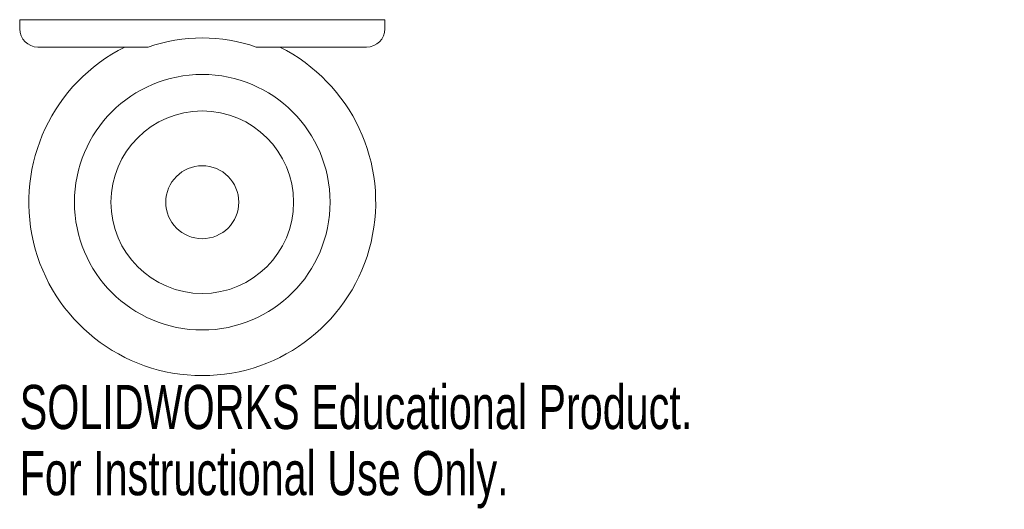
# Model space of a CAD drawing. Header units: millimetres. Extents: x -20 to 88, y -34 to 20.
import ezdxf

# ---------------------------------------------------------------- set-up
doc = ezdxf.new("R2010")
doc.units = ezdxf.units.MM
doc.styles.add('SLDTEXTSTYLE0', font='TXT', dxfattribs={"width": 0.7})

msp = doc.modelspace()

# ---------------------------------------------------------------- linework, layer by layer
at = {"color": 7, "linetype": 'Continuous', "lineweight": 15}
for p, q in [((-20, 20), (20, 20)), ((-20, 19), (-20, 20)), ((20, 19), (20, 20)), ((-18, 17), (-5.92, 17)), ((5.92, 17), (18, 17))]:
    msp.add_line(p, q, dxfattribs=at)
for radius in [14, 10, 4]:
    msp.add_circle((0, 0), radius, dxfattribs=at)
for centre, radius, start, end in [((-18, 19), 2, 180, 270), ((18, 19), 2, 270, 0), ((0, 0), 18, 70.8119, 109.1881), ((0, 0), 19, 116.5254, 63.4746)]:
    msp.add_arc(centre, radius, start, end, dxfattribs=at)

# ---------------------------------------------------------------- texts
at = {"color": 7, "linetype": 'Continuous', "char_height": 4.8336, "attachment_point": 1, "style": 'SLDTEXTSTYLE0'}
for s, insert in [('SOLIDWORKS Educational Product.', (-20, -20.02)), ('For Instructional Use Only.', (-20, -27.27))]:
    msp.add_mtext(s, dxfattribs=dict(at, insert=insert))

doc.saveas('drawing.dxf')
